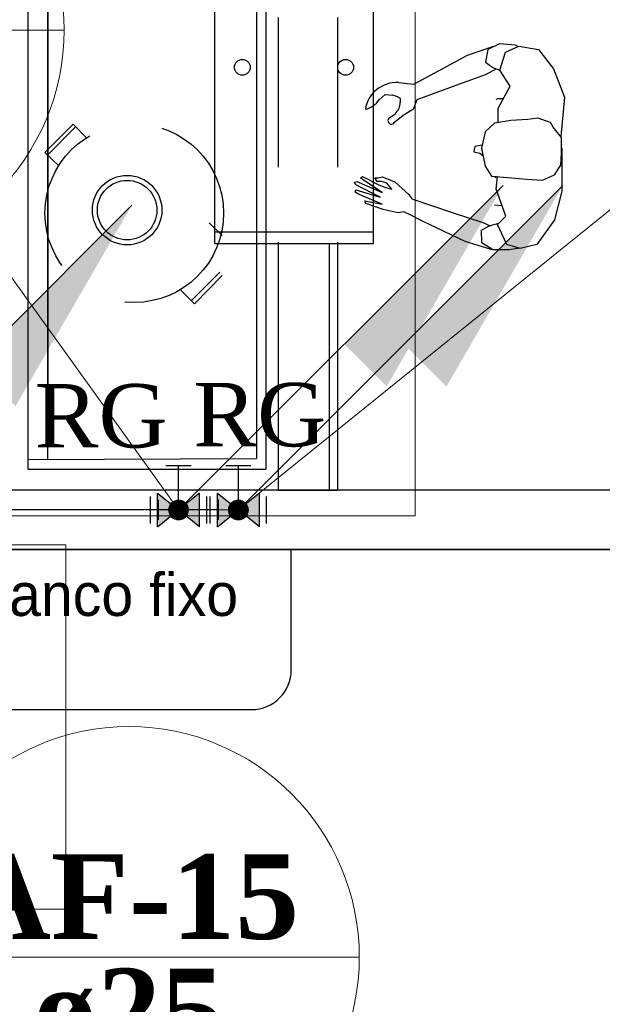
# Model space of a CAD drawing. Header units: millimetres. Extents: x 335 to 91596, y -1 to 84.
# Tile 55 of 87: x 387.39 to 389.34, y 19.31 to 22.6. Entities that reach past the tile are written whole.
import ezdxf

# ---------------------------------------------------------------- set-up
doc = ezdxf.new("R2010")
doc.units = ezdxf.units.MM
doc.header["$MEASUREMENT"] = 0
doc.linetypes.add('Dashed', pattern=[0.75, 0.5, -0.25])
for name, color, linetype, lineweight in [('AF-Colunas', 7, 'Continuous', 20), ('AF-Conexões detalhe', 7, 'Continuous', 20), ('AF-Indicação coluna', 5, 'Continuous', 20), ('AF-Textos coluna', 7, 'Continuous', 20), ('AF-Textos conexão', 7, 'Continuous', 20), ('AF-Tubos detalhe', 5, 'Continuous', 20), ('AQ-Colunas', 7, 'Continuous', 20), ('AQ-Conexões detalhe', 7, 'Continuous', 20), ('AQ-Indicação coluna', 5, 'Continuous', 20), ('AQ-Textos conexão', 7, 'Continuous', 20), ('AQ-Tubos detalhe', 1, 'Continuous', 30), ('DI-Detalhes', 7, 'Continuous', 20), ('Simbolos', 1, 'Continuous', 30), ('Simbolos_int', 1, 'Continuous', 30)]:
    doc.layers.add(name, color=color, linetype=linetype, lineweight=lineweight)
doc.styles.add('CenturyGothic', font='GOTHIC.TTF')
doc.styles.add('TimesNewRoman', font='times.ttf')
doc.styles.add('TimesNewRomanN', font='timesbd.ttf')

msp = doc.modelspace()

# ---------------------------------------------------------------- hatches: boundary and pattern name
at = {"layer": 'AF-Colunas', "linetype": 'Continuous'}
for points in [[(388.4757, 21.5134), (388.6171, 21.372), (389.006, 22.0438), (388.4757, 21.5134)], [(387.2358, 21.4478), (387.3772, 21.3063), (387.7661, 21.9781), (387.2358, 21.4478)]]:
    msp.add_hatch(color=256, dxfattribs=at).paths.add_polyline_path(points)
at = {"layer": 'AQ-Colunas', "linetype": 'Continuous'}
msp.add_hatch(color=256, dxfattribs=at).paths.add_polyline_path([(388.6757, 21.5134), (388.8171, 21.372), (389.206, 22.0438), (388.6757, 21.5134)])
at = {"layer": 'Simbolos', "linetype": 'Continuous'}
for points in [[(387.8518, 20.9035), (387.8518, 21.0155), (387.9218, 20.9595)], [(387.9218, 20.9595), (387.9918, 20.9035), (387.9918, 21.0155)], [(388.0518, 20.9035), (388.0518, 21.0155), (388.1218, 20.9595)], [(388.1218, 20.9595), (388.1918, 20.9035), (388.1918, 21.0155)]]:
    msp.add_hatch(color=256, dxfattribs=at).paths.add_polyline_path(points)

# ---------------------------------------------------------------- linework, layer by layer
at = {"color": 7}
for p, q in [((388.043, 21.8492), (388.043, 24.1042)), ((388.573, 21.8492), (388.573, 24.1042)), ((387.418, 23.7522), (387.418, 21.0982)), ((388.182, 23.7502), (388.182, 21.1312)), ((388.214, 23.7502), (388.214, 21.0962)), ((387.485, 21.1302), (387.485, 23.6852)), ((387.485, 23.6852), (387.485, 21.1972)), ((388.971, 22.5062), (388.886, 22.4782)), ((388.994, 22.5172), (388.955, 22.4982)), ((388.974, 22.5062), (388.971, 22.5062)), ((389.048, 22.5122), (388.994, 22.5172)), ((389.014, 22.4892), (389.059, 22.5092)), ((389.056, 22.5082), (389.048, 22.5122)), ((389.059, 22.5092), (389.125, 22.4982)), ((388.886, 22.4782), (388.707, 22.3812)), ((388.955, 22.4982), (388.947, 22.4552)), ((388.995, 22.4292), (389.014, 22.4892)), ((389.125, 22.4982), (389.175, 22.4332)), ((388.947, 22.4552), (388.972, 22.4382)), ((388.947, 22.4142), (388.984, 22.4332)), ((388.972, 22.4382), (388.995, 22.4292)), ((389.175, 22.4332), (389.211, 22.3382)), ((388.849, 22.3792), (388.947, 22.4142)), ((389.03, 22.3752), (388.995, 22.4292)), ((388.707, 22.3812), (388.658, 22.3862)), ((388.719, 22.3312), (388.849, 22.3792)), ((388.99, 22.3022), (389.03, 22.3752)), ((388.592, 22.3292), (388.612, 22.3472)), ((388.612, 22.3472), (388.638, 22.3452)), ((388.653, 22.3392), (388.638, 22.3452)), ((388.664, 22.3342), (388.653, 22.3392)), ((389.211, 22.3382), (389.199, 22.2072)), ((388.664, 22.3212), (388.664, 22.3342)), ((388.707, 22.2982), (388.719, 22.3312)), ((388.988, 22.3332), (388.982, 22.3312)), ((389.006, 22.3332), (388.988, 22.3332)), ((388.99, 22.2542), (388.99, 22.3022)), ((388.624, 22.2682), (388.648, 22.2842)), ((388.676, 22.2792), (388.64, 22.2522)), ((388.707, 22.2982), (388.676, 22.2792)), ((388.978, 22.2522), (388.946, 22.2222)), ((389.032, 22.2602), (388.978, 22.2522)), ((389.089, 22.2642), (389.032, 22.2602)), ((389.122, 22.2682), (389.089, 22.2642)), ((389.165, 22.2542), (389.122, 22.2682)), ((389.174, 22.2382), (389.165, 22.2542)), ((389.201, 22.2042), (389.174, 22.2382)), ((388.946, 22.2222), (388.934, 22.1682)), ((389.199, 22.2072), (389.199, 22.2062)), ((389.201, 22.1512), (389.201, 22.2042)), ((388.912, 22.1742), (388.91, 22.1642)), ((388.935, 22.1782), (388.912, 22.1742)), ((388.91, 22.1642), (388.908, 22.1562)), ((388.908, 22.1562), (388.928, 22.1512)), ((388.928, 22.1512), (388.939, 22.1432)), ((388.934, 22.1682), (388.946, 22.1082)), ((389.199, 22.1112), (389.201, 22.1512)), ((389.201, 22.1682), (389.202, 22.1672)), ((389.202, 22.1672), (389.202, 22.0242)), ((388.946, 22.1082), (388.968, 22.0752)), ((389.178, 22.0792), (389.199, 22.1112)), ((388.53, 22.0692), (388.537, 22.0732)), ((388.537, 22.0732), (388.589, 22.0472)), ((388.589, 22.0692), (388.602, 22.0722)), ((388.602, 22.0722), (388.644, 22.0562)), ((388.968, 22.0752), (389.048, 22.0682)), ((388.987, 22.0732), (388.979, 22.0692)), ((388.983, 22.0312), (388.988, 22.0732)), ((389.138, 22.0612), (389.178, 22.0792)), ((388.51, 22.0532), (388.517, 22.0572)), ((388.514, 22.0452), (388.51, 22.0532)), ((388.596, 22.0042), (388.514, 22.0452)), ((388.517, 22.0572), (388.602, 22.0202)), ((388.536, 22.0632), (388.53, 22.0692)), ((388.602, 22.0202), (388.536, 22.0632)), ((388.578, 22.0692), (388.589, 22.0692)), ((388.585, 22.0572), (388.578, 22.0692)), ((388.601, 22.0572), (388.585, 22.0572)), ((388.589, 22.0472), (388.613, 22.0372)), ((388.618, 22.0512), (388.601, 22.0572)), ((388.634, 22.0312), (388.618, 22.0512)), ((388.644, 22.0562), (388.691, 22.0132)), ((389.048, 22.0682), (389.085, 22.0642)), ((389.085, 22.0642), (389.138, 22.0612)), ((388.512, 22.0212), (388.514, 22.0292)), ((388.525, 22.0132), (388.512, 22.0212)), ((388.514, 22.0292), (388.596, 22.0042)), ((388.602, 21.9812), (388.525, 22.0132)), ((388.613, 22.0372), (388.634, 22.0312)), ((388.691, 22.0132), (388.701, 21.9992)), ((389.015, 21.9412), (388.983, 22.0312)), ((389.202, 22.0242), (389.178, 21.9292)), ((388.548, 21.9832), (388.544, 21.9922)), ((388.544, 21.9922), (388.602, 21.9812)), ((388.606, 21.9632), (388.548, 21.9832)), ((388.701, 21.9992), (388.839, 21.9522)), ((388.978, 21.9792), (389.003, 21.9772)), ((388.656, 21.9522), (388.606, 21.9632)), ((388.673, 21.9552), (388.656, 21.9522)), ((388.691, 21.9472), (388.673, 21.9552)), ((388.739, 21.9232), (388.691, 21.9472)), ((388.839, 21.9522), (388.939, 21.9202)), ((388.988, 21.9132), (389.015, 21.9412)), ((388.88, 21.8562), (388.739, 21.9232)), ((388.934, 21.8942), (388.96, 21.9082)), ((388.939, 21.9202), (388.963, 21.9092)), ((388.96, 21.9082), (388.992, 21.9172)), ((389.019, 21.8462), (388.988, 21.9132)), ((389.178, 21.9292), (389.119, 21.8462)), ((388.935, 21.8522), (388.934, 21.8942)), ((388.043, 21.8492), (388.573, 21.8492)), ((388.255, 21.8492), (388.453, 21.8492)), ((388.966, 21.8292), (388.88, 21.8562)), ((388.972, 21.8282), (388.935, 21.8522)), ((389.063, 21.8332), (389.019, 21.8462)), ((389.119, 21.8462), (389.063, 21.8332)), ((388.967, 21.8292), (388.966, 21.8292)), ((389.027, 21.8282), (388.972, 21.8282)), ((389.062, 21.8342), (389.027, 21.8282)), ((387.418, 21.1282), (388.182, 21.1312)), ((387.418, 21.0962), (388.214, 21.0962)), ((391.923, 21.0262), (383.497, 21.0262)), ((388.2517, 21.027), (388.447, 21.027)), ((388.255, 21.0262), (388.453, 21.0262)), ((388.447, 21.027), (391.9079, 21.027)), ((389.827, 20.8272), (383.497, 20.8272)), ((383.5017, 20.8278), (389.9704, 20.8278)), ((388.2986, 20.4254), (388.2986, 20.8278)), ((388.2986, 20.4254), (388.2986, 20.8278)), ((386.5486, 20.2926), (388.1657, 20.2926)), ((386.5486, 20.2926), (388.1657, 20.2926))]:
    msp.add_line(p, q, dxfattribs=at)
at = {"color": 7, "linetype": 'Dashed'}
for p, q in [((388.255, 24.1042), (388.255, 21.8492)), ((388.453, 24.1042), (388.453, 21.8492)), ((387.57, 22.2482), (387.475, 22.1542)), ((387.578, 22.2392), (387.485, 22.1462)), ((387.57, 22.2482), (387.615, 22.2012)), ((387.475, 22.1542), (387.522, 22.1092)), ((388.024, 21.9192), (388.068, 21.8762)), ((387.965, 21.6592), (388.06, 21.7542)), ((387.975, 21.6482), (388.068, 21.7432)), ((387.928, 21.6952), (387.975, 21.6482))]:
    msp.add_line(p, q, dxfattribs=at)
at = {"color": 7, "linetype": 'Continuous'}
msp.add_line((388.043, 21.8892), (388.573, 21.8892), dxfattribs=at)
at = {"color": 7}
for points in [[(388.255, 21.8492), (388.255, 21.0262)], [(388.426, 21.0262), (388.426, 21.8492)], [(388.453, 21.8492), (388.453, 21.0262)], [(388.255, 21.0262), (388.453, 21.0262)]]:
    msp.add_lwpolyline(points, dxfattribs=at)
for centre, radius in [((388.135, 22.4382), 0.0265), ((388.48, 22.4382), 0.0265), ((387.75, 21.9612), 0.1161), ((387.75, 21.9612), 0.0995)]:
    msp.add_circle(centre, radius, dxfattribs=at)
at = {"color": 7, "linetype": 'Dashed'}
msp.add_circle((387.774, 21.9512), 0.2985, dxfattribs=at)
at = {"color": 7}
for centre, radius, start, end in [((388.65, 22.2822), 0.1052, 86.2774, 171.515), ((388.53, 22.3692), 0.0731, 282.915, 327.89), ((388.618, 22.3182), 0.0439, 308.238, 3.7035), ((388.633, 22.2602), 0.0117, 114.968, 311.174), ((388.1657, 20.4254), 0.1327, 270, 0), ((388.1657, 20.4254), 0.1327, 270, 0)]:
    msp.add_arc(centre, radius, start, end, dxfattribs=at)
at = {"layer": 'AF-Colunas', "linetype": 'Continuous'}
for p, q in [((387.9454, 20.9831), (389.006, 22.0438)), ((386.7055, 20.9174), (387.7661, 21.9781))]:
    msp.add_line(p, q, dxfattribs=at)
at = {"layer": 'AF-Colunas', "linetype": 'Continuous', "const_width": 0.0333}
msp.add_lwpolyline([(387.9384, 20.9595, 1), (387.9051, 20.9595, 1)], format="xyb", close=True, dxfattribs=at)
at = {"layer": 'AF-Colunas', "linetype": 'Continuous'}
msp.add_circle((387.9218, 20.9595), 0.0333, dxfattribs=at)
at = {"layer": 'AF-Conexões detalhe', "linetype": 'Continuous'}
for p, q in [((387.8551, 20.9929), (387.8551, 20.9262)), ((387.9218, 20.9595), (387.8551, 20.9595))]:
    msp.add_line(p, q, dxfattribs=at)
msp.add_circle((387.9218, 20.9595), 0.0333, dxfattribs=at)
msp.add_circle((387.9218, 20.9595), 0.0333, dxfattribs=at)
at = {"layer": 'AF-Indicação coluna'}
for p, q in [((385.9995, 22.5625), (387.5395, 22.5625)), ((387.9218, 20.9595), (387.219, 21.9372)), ((386.9858, 19.4658), (388.5258, 19.4658))]:
    msp.add_line(p, q, dxfattribs=at)
for centre in [(386.7695, 22.5625), (387.7558, 19.4658)]:
    msp.add_circle(centre, 0.77, dxfattribs=at)
at = {"layer": 'AF-Tubos detalhe'}
msp.add_line((387.8551, 20.9595), (387.0418, 20.9595), dxfattribs=at)
at = {"layer": 'AQ-Colunas', "linetype": 'Continuous'}
msp.add_line((388.1454, 20.9831), (389.206, 22.0438), dxfattribs=at)
at = {"layer": 'AQ-Colunas', "linetype": 'Continuous', "const_width": 0.0333}
msp.add_lwpolyline([(388.1384, 20.9595, 1), (388.1051, 20.9595, 1)], format="xyb", close=True, dxfattribs=at)
at = {"layer": 'AQ-Colunas', "linetype": 'Continuous'}
msp.add_circle((388.1218, 20.9595), 0.0333, dxfattribs=at)
at = {"layer": 'AQ-Conexões detalhe', "linetype": 'Continuous'}
for p, q in [((388.0551, 20.9929), (388.0551, 20.9262)), ((388.1218, 20.9595), (388.0551, 20.9595))]:
    msp.add_line(p, q, dxfattribs=at)
msp.add_circle((388.1218, 20.9595), 0.0333, dxfattribs=at)
msp.add_circle((388.1218, 20.9595), 0.0333, dxfattribs=at)
at = {"layer": 'AQ-Indicação coluna'}
msp.add_line((388.1218, 20.9595), (389.5444, 22.1087), dxfattribs=at)
at = {"layer": 'AQ-Tubos detalhe'}
msp.add_line((388.0551, 20.9595), (386.7465, 20.9595), dxfattribs=at)
at = {"layer": 'DI-Detalhes', "color": 3, "linetype": 'Continuous'}
for points in [[(388.7125, 20.9396), (382.7356, 20.9396), (382.7356, 24.0176), (388.7125, 24.0176), (388.7125, 20.9396)], [(382.2611, 19.6257), (387.5447, 19.6257), (387.5447, 20.8432), (382.2611, 20.8432), (382.2611, 19.6257)]]:
    msp.add_lwpolyline(points, close=True, dxfattribs=at)
at = {"layer": 'Simbolos'}
for p, q in [((387.9638, 21.1065), (387.8798, 21.1065)), ((387.9218, 20.9595), (387.9218, 21.1065)), ((388.1638, 21.1065), (388.0798, 21.1065)), ((388.1218, 20.9595), (388.1218, 21.1065)), ((387.8278, 20.9145), (387.8278, 21.0045)), ((387.8518, 20.9035), (387.8518, 21.0155)), ((387.8518, 21.0155), (387.9218, 20.9595)), ((387.9918, 21.0155), (387.9218, 20.9595)), ((387.9918, 20.9035), (387.9918, 21.0155)), ((388.0158, 20.9145), (388.0158, 21.0045)), ((388.0518, 20.9035), (388.0518, 21.0155)), ((388.0518, 21.0155), (388.1218, 20.9595)), ((388.1918, 21.0155), (388.1218, 20.9595)), ((388.1918, 20.9035), (388.1918, 21.0155)), ((387.8518, 20.9035), (387.9218, 20.9595)), ((387.9918, 20.9035), (387.9218, 20.9595)), ((388.0518, 20.9035), (388.1218, 20.9595)), ((388.1918, 20.9035), (388.1218, 20.9595))]:
    msp.add_line(p, q, dxfattribs=at)
at = {"layer": 'Simbolos_int'}
for p, q in [((388.0278, 20.9145), (388.0278, 21.0045)), ((388.2158, 20.9145), (388.2158, 21.0045))]:
    msp.add_line(p, q, dxfattribs=at)

# ---------------------------------------------------------------- texts
at = {"color": 7, "insert": (387.228, 20.6034), "char_height": 0.14299, "width": 1.969157, "attachment_point": 7, "line_spacing_factor": 0.798, "style": 'CenturyGothic'}
msp.add_mtext('Banco fixo', dxfattribs=at)
at = {"layer": 'AF-Textos coluna', "char_height": 0.2824, "attachment_point": 8, "line_spacing_factor": 0.798, "style": 'TimesNewRomanN'}
for s, insert, width in [('AF-15', (387.756, 19.5224), 2.063465), ('ø25', (387.756, 19.1274), 1.16565)]:
    msp.add_mtext(s, dxfattribs=dict(at, insert=insert, width=width))
at = {"layer": 'AF-Textos conexão', "insert": (387.971, 21.1691), "char_height": 0.2118, "width": 0.844733, "attachment_point": 7, "line_spacing_factor": 0.798, "style": 'TimesNewRoman'}
msp.add_mtext('RG', dxfattribs=at)
at = {"layer": 'AQ-Textos conexão', "insert": (387.441, 21.1651), "char_height": 0.2118, "width": 0.844733, "attachment_point": 7, "line_spacing_factor": 0.798, "style": 'TimesNewRoman'}
msp.add_mtext('RG', dxfattribs=at)

doc.saveas('drawing.dxf')
